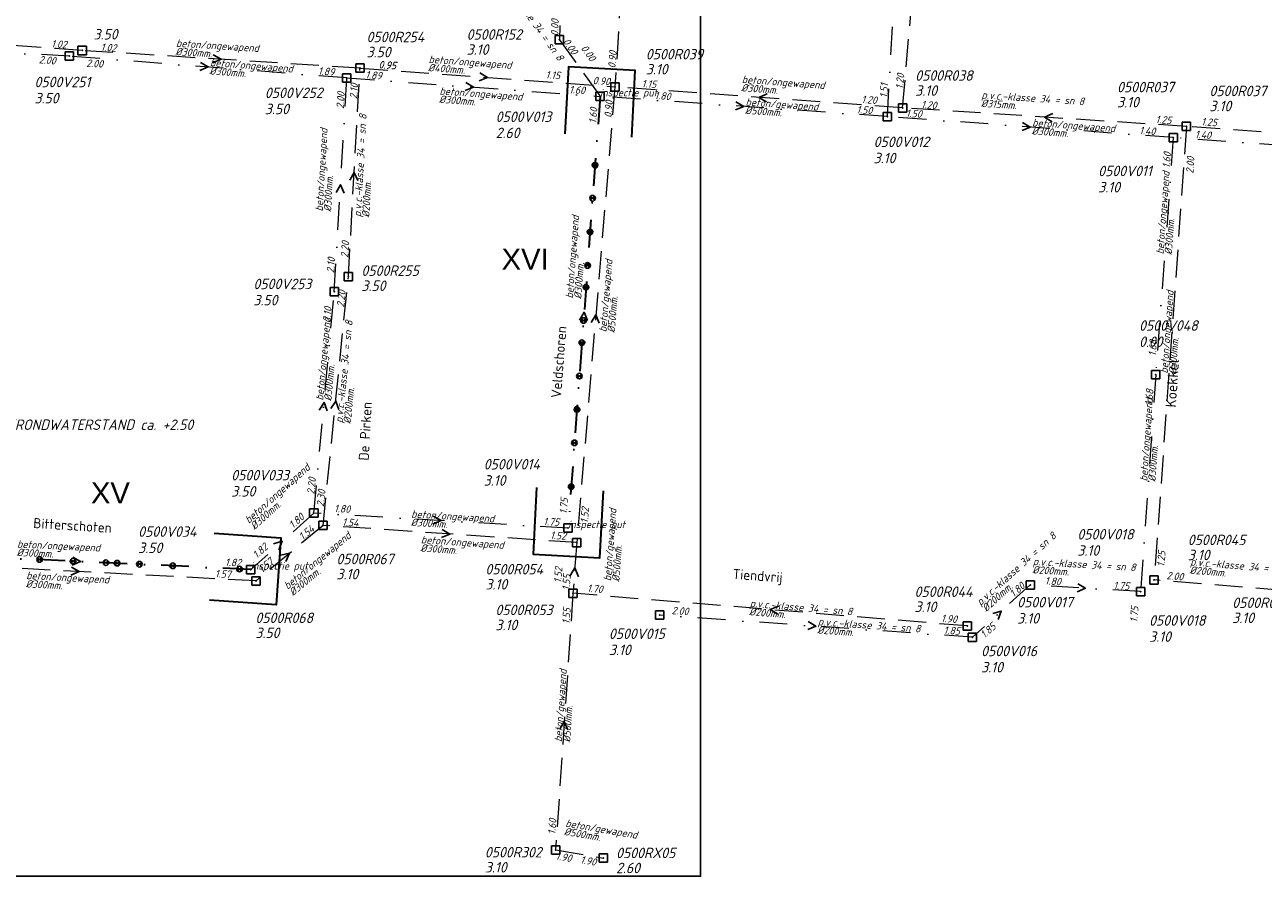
# Model space of a CAD drawing. Extents: x 155498 to 174806, y 452529 to 461643.
# Tile 34 of 44: x 158066 to 158288, y 461181 to 461334. Entities that reach past the tile are written whole.
import ezdxf
from ezdxf.enums import TextEntityAlignment as Align

# ---------------------------------------------------------------- set-up
doc = ezdxf.new("R2010")
doc.units = 0
doc.header["$PDMODE"] = 64
doc.header["$PDSIZE"] = 1.5
doc.linetypes.add('RI-HWA', pattern=[7.4, 5, -2.4])
doc.linetypes.add('RI-VWA', pattern=[11, 5, -3, 0, -3])
doc.layers.get('0').update_dxf_attribs({"linetype": 'CONTINUOUS'})
doc.layers.get('DEFPOINTS').update_dxf_attribs({"linetype": 'CONTINUOUS'})
for name, color, linetype, lineweight in [('B-OI-RI-HWA-BOB-T18', 150, 'CONTINUOUS', 18), ('B-OI-RI-HWA-MATERIAAL-T18', 150, 'CONTINUOUS', 18), ('B-OI-RI-HWA-PUTDEKSELHOOGTE-T25', 150, 'CONTINUOUS', 25), ('B-OI-RI-HWA-PUTNUMMER-T25', 150, 'CONTINUOUS', 25), ('B-OI-RI-HWA_DIAMETER-T18', 150, 'CONTINUOUS', 18), ('B-OI-RI-HWA_RIOOLPUT-S', 150, 'CONTINUOUS', 25), ('B-OI-RI-HWA_TRANSPORTLEIDING-G', 150, 'RI-HWA', 18), ('B-OI-RI-STROOMRICHTING-S', 252, 'CONTINUOUS', 25), ('B-OI-RI-VWA-BOB-T18', 34, 'CONTINUOUS', 18), ('B-OI-RI-VWA-DIAMETER-T18', 34, 'CONTINUOUS', 18), ('B-OI-RI-VWA-MATERIAAL-T18', 34, 'CONTINUOUS', 18), ('B-OI-RI-VWA_PUTDEKSELHOOGTE-T25', 34, 'CONTINUOUS', 25), ('B-OI-RI-VWA_PUTNUMMER-T25', 34, 'CONTINUOUS', 25), ('B-OI-RI-VWA_RIOOLPUT-S', 34, 'CONTINUOUS', 25), ('B-OI-RI-VWA_TRANSPORTLEIDING-G', 34, 'RI-VWA', 18), ('B-XX-OG-TOPOGRAFIE-T18', 2, 'CONTINUOUS', 18), ('N-OI-RI-STROOMRICHTING-S', 252, 'CONTINUOUS', 25), ('N-OI-RI-T50', 130, 'CONTINUOUS', 50), ('N-OI-RI-VRIJVERVAL_HULPSTUK-S', 210, 'CONTINUOUS', 25), ('N-OI-RI-VWA-BOB-T18', 36, 'CONTINUOUS', 18), ('N-OI-RI-VWA-DIAMETER-T18', 36, 'CONTINUOUS', 18), ('N-OI-RI-VWA-MATERIAAL-T18', 36, 'CONTINUOUS', 18), ('N-OI-RI-VWA_PUTDEKSELHOOGTE-T25', 36, 'CONTINUOUS', 25), ('N-OI-RI-VWA_PUTNUMMER-T25', 36, 'CONTINUOUS', 25), ('N-OI-RI-VWA_RIOOLPUT-S', 36, 'CONTINUOUS', 25), ('N-OI-RI-VWA_TRANSPORTLEIDING-G', 36, 'RI-VWA', 35), ('N-OI-WH-T25', 2, 'CONTINUOUS', 25), ('N-RO-KG-GRENS_WERK-G', 7, 'XX-WERKGRENS', 35)]:
    doc.layers.add(name, color=color, linetype=linetype, lineweight=lineweight)
doc.styles.add('ARIAL', font='arial.ttf')
doc.styles.add('NLCS-ISO-M-T18', font='NLCS-ISO.ttf', dxfattribs={"height": 1.8})
doc.styles.add('NLCS-ISO-M500-T18_CURSIEF', font='NLCS-ISO.ttf', dxfattribs={"oblique": 15, "height": 0.9})
doc.styles.add('NLCS-ISO-M750-T18_CURSIEF', font='NLCS-ISO.ttf', dxfattribs={"oblique": 15, "height": 1.35})
doc.styles.add('NLCS-ISO-M750-T25_CURSIEF', font='NLCS-ISO.ttf', dxfattribs={"oblique": 15, "height": 1.875})
doc.linetypes.add('XX-WERKGRENS', pattern='A,0,[137,NLCS.SHX,S=0.1,R=0,X=-1.1,Y=-1.35],-6', length=6)

# ---------------------------------------------------------------- blocks, each defined once
blk = doc.blocks.new('ACMAP_ANN_TEMPLATE_vwa-diam')
at = {"style": 'NLCS-ISO-M750-T18_CURSIEF', "oblique": 15}
blk.add_attdef('vwa-diam', (0.3, -1.3), '', height=1.35, dxfattribs=at)
blk = doc.blocks.new('ACMAP_ANN_TEMPLATE_vwa-materiaal')
at = {"style": 'NLCS-ISO-M750-T18_CURSIEF', "oblique": 15}
blk.add_attdef('vwa-mat', (0.3, 0.2), '', height=1.35, dxfattribs=at)
blk = doc.blocks.new('ACMAP_ANN_TEMPLATE_vwa-nap-l')
at = {"style": 'NLCS-ISO-M750-T18_CURSIEF', "oblique": 15}
blk.add_attdef('vwa-nap-l', (3.3, 0.2), '', height=1.35, dxfattribs=at)
blk = doc.blocks.new('ACMAP_ANN_TEMPLATE_vwa-nap-r')
at = {"style": 'NLCS-ISO-M750-T18_CURSIEF', "oblique": 15}
blk.add_attdef('vwa-nap-r', (-5.6, 0.2), '', height=1.35, dxfattribs=at)
blk = doc.blocks.new('ACMAP_ANN_TEMPLATE_type knoop')
at = {"layer": 'DEFPOINTS', "style": 'NLCS-ISO-M750-T18_CURSIEF', "oblique": 15}
blk.add_attdef('type_knoop', (0, 0), '', height=1.35, dxfattribs=at)
blk = doc.blocks.new('ACMAP_ANN_TEMPLATE_vwa-puth')
at = {"style": 'NLCS-ISO-M750-T25_CURSIEF', "oblique": 15}
blk.add_attdef('vwa-puth', (-3, 5), '', height=1.88, dxfattribs=at)
blk = doc.blocks.new('ACMAP_ANN_TEMPLATE_vwa-putnr')
at = {"style": 'NLCS-ISO-M750-T25_CURSIEF', "oblique": 15}
blk.add_attdef('vaw-putnr', (-3, 7.9), '', height=1.88, dxfattribs=at)
blk = doc.blocks.new('ACMAP_ANN_TEMPLATE_hwa-diam')
at = {"style": 'NLCS-ISO-M750-T18_CURSIEF', "oblique": 15}
blk.add_attdef('hwa-diam', (-3.7, -1.3), '', height=1.35, dxfattribs=at)
blk = doc.blocks.new('ACMAP_ANN_TEMPLATE_hwa-materiaal')
at = {"style": 'NLCS-ISO-M750-T18_CURSIEF', "oblique": 15}
blk.add_attdef('hwa-mat', (-3.7, 0.2), '', height=1.35, dxfattribs=at)
blk = doc.blocks.new('ACMAP_ANN_TEMPLATE_hwa-nap-l')
at = {"style": 'NLCS-ISO-M750-T18_CURSIEF', "oblique": 15}
blk.add_attdef('hwa-nap-l', (3.3, 0.2), '', height=1.35, dxfattribs=at)
blk = doc.blocks.new('ACMAP_ANN_TEMPLATE_hwa-nap-r')
at = {"style": 'NLCS-ISO-M750-T18_CURSIEF', "oblique": 15}
blk.add_attdef('hwa-nap-r', (-5.6, 0.2), '', height=1.35, dxfattribs=at)
blk = doc.blocks.new('ACMAP_ANN_TEMPLATE_hwa-puth')
at = {"style": 'NLCS-ISO-M750-T25_CURSIEF', "oblique": 15}
blk.add_attdef('hwa-puth', (-9, -6.8), '', height=1.88, dxfattribs=at)
blk = doc.blocks.new('ACMAP_ANN_TEMPLATE_hwa-putnr')
at = {"style": 'NLCS-ISO-M750-T25_CURSIEF', "oblique": 15}
blk.add_attdef('hwa-putnr', (-9, -4.1), '', height=1.88, dxfattribs=at)
blk = doc.blocks.new('SRI-HULP')
h = blk.add_hatch(color=256)
h.dxf.hatch_style = 1
h.paths.add_polyline_path([(-0.71, 0.71, 0.198912), (-1, 0, 0.198912), (-0.71, -0.71), (0, 0)])
h = blk.add_hatch(color=256)
h.dxf.hatch_style = 1
h.paths.add_polyline_path([(1, 0, 0.198912), (0.71, 0.71), (0, 0), (0.71, -0.71, 0.198912)])
for p, q in [((-0.71, 0.71), (0.71, -0.71)), ((-0.71, -0.71), (0.71, 0.71))]:
    blk.add_line(p, q)
blk.add_circle((0, 0), 1)

msp = doc.modelspace()

# ---------------------------------------------------------------- linework, layer by layer
at = {"layer": 'B-OI-RI-HWA_RIOOLPUT-S'}
for p in [(158161.89, 461331.4), (158076.29, 461329.47), (158126.12, 461326.31), (158171.85, 461322.94), (158223.43, 461319.18), (158274.36, 461315.85), (158274.36, 461315.85), (158124.04, 461288.91), (158119.51, 461244.27), (158164.99, 461241.18), (158107.47, 461234.32), (158268.56, 461234.48), (158164.32, 461232.1), (158235.03, 461226.23), (158161.21, 461186.05), (158169.76, 461184.6)]:
    msp.add_point(p, dxfattribs=at)
at = {"layer": 'B-OI-RI-HWA_TRANSPORTLEIDING-G'}
for p, q in [((158174.8, 461369.82), (158171.85, 461322.94)), ((158223.43, 461319.18), (158227.81, 461368.42)), ((158162.83, 461363.56), (158161.89, 461331.4)), ((158076.29, 461329.47), (158013.07, 461334.07)), ((158161.89, 461331.4), (158169.19, 461321.23)), ((158126.12, 461326.31), (158076.29, 461329.47)), ((158124.04, 461288.91), (158126.12, 461326.31)), ((158126.12, 461326.31), (158171.85, 461322.94)), ((158171.85, 461322.94), (158164.99, 461241.18)), ((158223.43, 461319.18), (158171.85, 461322.94)), ((158274.36, 461315.85), (158223.43, 461319.18)), ((158274.36, 461315.85), (158268.56, 461234.48)), ((158309.9, 461313.21), (158274.36, 461315.85)), ((158119.51, 461244.27), (158124.04, 461288.91)), ((158119.51, 461244.27), (158107.47, 461234.32)), ((158164.99, 461241.18), (158119.51, 461244.27)), ((158164.99, 461241.18), (158164.32, 461232.1)), ((158107.47, 461234.32), (158044.05, 461237.64)), ((158299.15, 461231.97), (158268.56, 461234.48)), ((158164.32, 461232.1), (158161.21, 461186.05)), ((158235.03, 461226.23), (158164.32, 461232.1)), ((158161.21, 461186.05), (158169.76, 461184.6))]:
    msp.add_line(p, q, dxfattribs=at)
at = {"layer": 'B-OI-RI-STROOMRICHTING-S'}
for points in [[(158097.5, 461327.34), (158098.88, 461326.51), (158097.39, 461325.9)], [(158099.81, 461328.7), (158101.21, 461327.89), (158099.72, 461327.26)], [(158147.6, 461325.45), (158148.98, 461324.62), (158147.5, 461324.01)], [(158145.09, 461323.71), (158146.47, 461322.89), (158144.98, 461322.28)], [(158193.56, 461320.24), (158194.95, 461319.42), (158193.46, 461318.81)], [(158199.13, 461321.67), (158197.64, 461321.06), (158199.02, 461320.24)], [(158250.38, 461318.14), (158248.89, 461317.52), (158250.28, 461316.7)], [(158244.97, 461316.56), (158246.35, 461315.73), (158244.87, 461315.12)], [(158124.28, 461306.21), (158125.08, 461307.61), (158125.72, 461306.13)], [(158121.83, 461303.98), (158122.63, 461305.38), (158123.26, 461303.9)], [(158167.58, 461280.69), (158168.42, 461282.06), (158169.02, 461280.56)], [(158118.82, 461264.97), (158119.67, 461266.34), (158120.26, 461264.84)], [(158120.91, 461265.23), (158121.77, 461266.59), (158122.34, 461265.08)], [(158139.25, 461245.93), (158140.65, 461245.13), (158139.16, 461244.5)], [(158140.86, 461243.54), (158142.25, 461242.72), (158140.76, 461242.1)], [(158110.63, 461240.99), (158112.18, 461241.42), (158111.59, 461239.92)], [(158111.92, 461238.93), (158113.49, 461239.3), (158112.84, 461237.82)], [(158074.36, 461236.77), (158075.76, 461235.98), (158074.28, 461235.34)], [(158163.76, 461235.14), (158164.65, 461236.64), (158165.32, 461235.03)], [(158254.85, 461233.81), (158256.24, 461233.01), (158254.76, 461232.37)], [(158201.17, 461229.76), (158199.67, 461229.16), (158201.05, 461228.33)], [(158206.52, 461227.01), (158207.9, 461226.19), (158206.42, 461225.57)], [(158239.6, 461228.47), (158241.15, 461228.9), (158240.57, 461227.4)], [(158161.95, 461207.69), (158162.77, 461209.07), (158163.39, 461207.59)]]:
    msp.add_lwpolyline(points, dxfattribs=at)
at = {"layer": 'B-OI-RI-VWA_RIOOLPUT-S'}
for p in [(158074.01, 461328.46), (158123.75, 461324.55), (158169.19, 461321.23), (158220.71, 461317.62), (158272, 461313.85), (158272, 461313.85), (158121.51, 461286.2), (158268.85, 461271.29), (158117.84, 461246.48), (158163.45, 461243.78), (158106.52, 461236.35), (158246.35, 461233.6), (158266.14, 461232.41), (158266.14, 461232.41), (158179.85, 461228.18), (158235.96, 461224.2)]:
    msp.add_point(p, dxfattribs=at)
at = {"layer": 'B-OI-RI-VWA_TRANSPORTLEIDING-G'}
for p, q in [((158220.71, 461317.62), (158223.47, 461366.07)), ((158074.01, 461328.46), (158015.71, 461331.66)), ((158123.75, 461324.55), (158074.01, 461328.46)), ((158121.51, 461286.2), (158123.75, 461324.55)), ((158123.75, 461324.55), (158169.19, 461321.23)), ((158220.71, 461317.62), (158169.19, 461321.23)), ((158272, 461313.85), (158220.71, 461317.62)), ((158272, 461313.85), (158268.85, 461271.29)), ((158325.67, 461309.93), (158272, 461313.85)), ((158117.84, 461246.48), (158121.51, 461286.2)), ((158268.85, 461271.29), (158266.14, 461232.41)), ((158117.84, 461246.48), (158106.52, 461236.35)), ((158163.45, 461243.78), (158117.84, 461246.48)), ((158246.35, 461233.6), (158235.96, 461224.2)), ((158266.14, 461232.41), (158246.35, 461233.6)), ((158235.96, 461224.2), (158179.85, 461228.18))]:
    msp.add_line(p, q, dxfattribs=at)
at = {"layer": 'DEFPOINTS', "flags": 128}
msp.add_lwpolyline([(158187.22, 461371.9), (158182.79, 461371.9), (158147.65, 461371.9), (157990.15, 461371.9), (157990.15, 461194.9), (157990.15, 461181.33), (158187.22, 461181.33)], close=True, dxfattribs=at)
at = {"layer": 'N-OI-RI-STROOMRICHTING-S'}
for points in [[(158165.5, 461281.12), (158166.32, 461282.51), (158166.93, 461281.02)], [(158074.59, 461238.59), (158076, 461237.8), (158074.52, 461237.15)]]:
    msp.add_lwpolyline(points, dxfattribs=at)
at = {"layer": 'N-OI-RI-VWA_RIOOLPUT-S'}
for p in [(158169.19, 461321.23), (158163.45, 461243.78), (158106.52, 461236.35)]:
    msp.add_point(p, dxfattribs=at)
at = {"layer": 'N-OI-RI-VWA_TRANSPORTLEIDING-G'}
for p, q in [((158169.19, 461321.23), (158163.45, 461243.78)), ((158106.52, 461236.35), (158045.48, 461239.24))]:
    msp.add_line(p, q, dxfattribs=at)
at = {"layer": 'N-RO-KG-GRENS_WERK-G', "ltscale": 0.5, "flags": 128}
for points in [[(158174.85, 461313.93), (158175.47, 461325.91), (158163.49, 461326.53), (158162.87, 461314.54)], [(158157.79, 461251.08), (158157.17, 461239.1), (158169.15, 461238.48), (158169.77, 461250.47)], [(158099.95, 461242.86), (158111.92, 461242.02), (158111.09, 461230.05), (158099.12, 461230.89)]]:
    msp.add_lwpolyline(points, dxfattribs=at)

# ---------------------------------------------------------------- block references
at = {"layer": 'B-OI-RI-HWA-BOB-T18'}
for name, p, rotation, values in [('ACMAP_ANN_TEMPLATE_hwa-nap-r', (158162.04, 461337.64), 88.32411069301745, {'hwa-nap-r': '0.00'}), ('ACMAP_ANN_TEMPLATE_hwa-nap-r', (158076.29, 461329.47), 356.3714119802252, {'hwa-nap-r': '1.02'}), ('ACMAP_ANN_TEMPLATE_hwa-nap-l', (158160.34, 461333.6), 305.6807932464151, {'hwa-nap-l': '0.00'}), ('ACMAP_ANN_TEMPLATE_hwa-nap-l', (158076.29, 461329.47), 355.8383907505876, {'hwa-nap-l': '1.02'}), ('ACMAP_ANN_TEMPLATE_hwa-nap-r', (158168.77, 461325.21), 305.6807932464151, {'hwa-nap-r': '0.00'}), ('ACMAP_ANN_TEMPLATE_hwa-nap-l', (158171.85, 461322.94), 85.20388231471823, {'hwa-nap-l': '0.90'}), ('ACMAP_ANN_TEMPLATE_hwa-nap-l', (158126.12, 461326.31), 356.3714119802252, {'hwa-nap-l': '0.95'}), ('ACMAP_ANN_TEMPLATE_hwa-nap-l', (158126.12, 461326.31), 355.7852967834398, {'hwa-nap-l': '0.95'}), ('ACMAP_ANN_TEMPLATE_hwa-nap-r', (158164.96, 461323.88), 355.8307144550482, {'hwa-nap-r': '1.15'}), ('ACMAP_ANN_TEMPLATE_hwa-nap-r', (158173.41, 461322.84), 355.7852967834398, {'hwa-nap-r': '0.90'}), ('ACMAP_ANN_TEMPLATE_hwa-nap-l', (158223.43, 461319.18), 84.92046910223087, {'hwa-nap-l': '1.20'}), ('ACMAP_ANN_TEMPLATE_hwa-nap-r', (158126.12, 461326.31), 86.81227931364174, {'hwa-nap-r': '2.10'}), ('ACMAP_ANN_TEMPLATE_hwa-nap-r', (158182.19, 461322.29), 355.8307144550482, {'hwa-nap-r': '1.15'}), ('ACMAP_ANN_TEMPLATE_hwa-nap-r', (158171.85, 461322.94), 86.39931779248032, {'hwa-nap-r': '0.90'}), ('ACMAP_ANN_TEMPLATE_hwa-nap-r', (158221.6, 461319.48), 356.2591055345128, {'hwa-nap-r': '1.20'}), ('ACMAP_ANN_TEMPLATE_hwa-nap-l', (158223.43, 461319.18), 355.8307144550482, {'hwa-nap-l': '1.20'}), ('ACMAP_ANN_TEMPLATE_hwa-nap-r', (158274.36, 461315.85), 355.7517287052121, {'hwa-nap-r': '1.25'}), ('ACMAP_ANN_TEMPLATE_hwa-nap-l', (158273.67, 461316.06), 356.2591055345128, {'hwa-nap-l': '1.25'}), ('ACMAP_ANN_TEMPLATE_hwa-nap-l', (158275.56, 461304.04), 85.92289016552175, {'hwa-nap-l': '2.00'}), ('ACMAP_ANN_TEMPLATE_hwa-nap-l', (158124.04, 461288.91), 86.81227931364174, {'hwa-nap-l': '2.20'}), ('ACMAP_ANN_TEMPLATE_hwa-nap-r', (158124.04, 461288.91), 84.20922888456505, {'hwa-nap-r': '2.20'}), ('ACMAP_ANN_TEMPLATE_hwa-nap-l', (158119.51, 461244.27), 84.20922888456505, {'hwa-nap-l': '2.30'}), ('ACMAP_ANN_TEMPLATE_hwa-nap-l', (158166.96, 461241.32), 85.77987580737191, {'hwa-nap-l': '1.52'}), ('ACMAP_ANN_TEMPLATE_hwa-nap-l', (158113.41, 461239.28), 39.57073438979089, {'hwa-nap-l': '1.54'}), ('ACMAP_ANN_TEMPLATE_hwa-nap-r', (158128.47, 461243.65), 356.1131861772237, {'hwa-nap-r': '1.54'}), ('ACMAP_ANN_TEMPLATE_hwa-nap-l', (158156.9, 461241.9), 356.1131861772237, {'hwa-nap-l': '1.52'}), ('ACMAP_ANN_TEMPLATE_hwa-nap-r', (158271.02, 461242.37), 85.92289016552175, {'hwa-nap-r': '1.25'}), ('ACMAP_ANN_TEMPLATE_hwa-nap-r', (158112.97, 461239.09), 39.57073438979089, {'hwa-nap-r': '1.57'}), ('ACMAP_ANN_TEMPLATE_hwa-nap-l', (158096.79, 461234.94), 357.0033347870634, {'hwa-nap-l': '1.57'}), ('ACMAP_ANN_TEMPLATE_hwa-nap-r', (158162.88, 461239.47), 85.20388231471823, {'hwa-nap-r': '1.52'}), ('ACMAP_ANN_TEMPLATE_hwa-nap-l', (158163.7, 461229.25), 86.1363799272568, {'hwa-nap-l': '1.55'}), ('ACMAP_ANN_TEMPLATE_hwa-nap-r', (158276.3, 461233.97), 355.3092201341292, {'hwa-nap-r': '2.00'}), ('ACMAP_ANN_TEMPLATE_hwa-nap-r', (158172.38, 461231.7), 355.2544646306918, {'hwa-nap-r': '1.70'}), ('ACMAP_ANN_TEMPLATE_hwa-nap-r', (158164.32, 461232.1), 85.77987580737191, {'hwa-nap-r': '1.55'}), ('ACMAP_ANN_TEMPLATE_hwa-nap-l', (158227, 461227.05), 355.2544646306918, {'hwa-nap-l': '1.90'}), ('ACMAP_ANN_TEMPLATE_hwa-nap-r', (158161.74, 461194.36), 86.1363799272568, {'hwa-nap-r': '1.60'}), ('ACMAP_ANN_TEMPLATE_hwa-nap-l', (158157.86, 461184.7), 350.3726577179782, {'hwa-nap-l': '1.90'}), ('ACMAP_ANN_TEMPLATE_hwa-nap-l', (158162.28, 461184.03), 350.3726577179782, {'hwa-nap-l': '1.90'})]:
    msp.add_blockref(name, p, dxfattribs=dict(at, rotation=rotation)).add_auto_attribs(values)
at = {"layer": 'B-OI-RI-HWA-MATERIAAL-T18'}
for p, rotation, values in [((158152.91, 461339.37), 305.6807932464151, {'hwa-mat': 'p.v.c.-klasse 34 = sn 8'}), ((158096.77, 461329.71), 356.3714119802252, {'hwa-mat': 'beton/ongewapend'}), ((158142.08, 461326.79), 355.7852967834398, {'hwa-mat': 'beton/ongewapend'}), ((158198.25, 461323.18), 355.8307144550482, {'hwa-mat': 'beton/ongewapend'}), ((158241.25, 461320.42), 356.2591055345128, {'hwa-mat': 'p.v.c.-klasse 34 = sn 8'}), ((158126.7, 461303.25), 86.81227931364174, {'hwa-mat': 'p.v.c.-klasse 34 = sn 8'}), ((158170.82, 461282.58), 85.20388231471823, {'hwa-mat': 'beton/gewapend'}), ((158271.46, 461275.16), 85.92289016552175, {'hwa-mat': 'beton/ongewapend'}), ((158123.54, 461266.26), 84.20922888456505, {'hwa-mat': 'p.v.c.-klasse 34 = sn 8'}), ((158171.62, 461237.91), 85.77987580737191, {'hwa-mat': 'beton/gewapend'}), ((158116.12, 461234.91), 39.57073438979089, {'hwa-mat': 'beton/ongewapend'}), ((158140.7, 461240.63), 356.1131861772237, {'hwa-mat': 'beton/ongewapend'}), ((158278.68, 461236.61), 355.3092201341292, {'hwa-mat': 'p.v.c.-klasse 34 = sn 8'}), ((158069.91, 461234.25), 357.0033347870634, {'hwa-mat': 'beton/ongewapend'}), ((158199.67, 461229.16), 355.2544646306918, {'hwa-mat': 'p.v.c.-klasse 34 = sn 8'}), ((158162.77, 461209.08), 86.1363799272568, {'hwa-mat': 'beton/gewapend'}), ((158166.51, 461189.42), 350.3726577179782, {'hwa-mat': 'beton/gewapend'})]:
    msp.add_blockref('ACMAP_ANN_TEMPLATE_hwa-materiaal', p, dxfattribs=dict(at, rotation=rotation)).add_auto_attribs(values)
at = {"layer": 'B-OI-RI-HWA-PUTDEKSELHOOGTE-T25'}
for p, values in [((158087.31, 461338.24), {'hwa-puth': '3.50'}), ((158136.29, 461335.05), {'hwa-puth': '3.50'}), ((158154.24, 461335.5), {'hwa-puth': '3.10'}), ((158186.38, 461331.97), {'hwa-puth': '3.10'}), ((158234.7, 461328.14), {'hwa-puth': '3.10'}), ((158270.9, 461326.07), {'hwa-puth': '3.10'}), ((158287.47, 461325.37), {'hwa-puth': '3.10'}), ((158135.37, 461293.13), {'hwa-puth': '3.50'}), ((158283.58, 461244.83), {'hwa-puth': '3.10'}), ((158130.89, 461241.4), {'hwa-puth': '3.10'}), ((158157.6, 461239.57), {'hwa-puth': '3.10'}), ((158234.58, 461235.54), {'hwa-puth': '3.10'}), ((158159.4, 461232.27), {'hwa-puth': '3.10'}), ((158291.56, 461233.56), {'hwa-puth': '3.10'}), ((158116.35, 461230.86), {'hwa-puth': '3.50'}), ((158157.51, 461188.8), {'hwa-puth': '3.10'}), ((158181.05, 461188.68), {'hwa-puth': '2.60'})]:
    msp.add_blockref('ACMAP_ANN_TEMPLATE_hwa-puth', p, dxfattribs=at).add_auto_attribs(values)
at = {"layer": 'B-OI-RI-HWA-PUTNUMMER-T25'}
for p, values in [((158136.29, 461335.05), {'hwa-putnr': '0500R254'}), ((158154.24, 461335.5), {'hwa-putnr': '0500R152'}), ((158186.38, 461331.97), {'hwa-putnr': '0500R039'}), ((158234.7, 461328.14), {'hwa-putnr': '0500R038'}), ((158270.9, 461326.07), {'hwa-putnr': '0500R037'}), ((158287.47, 461325.37), {'hwa-putnr': '0500R037'}), ((158135.37, 461293.13), {'hwa-putnr': '0500R255'}), ((158283.58, 461244.83), {'hwa-putnr': '0500R045'}), ((158130.89, 461241.4), {'hwa-putnr': '0500R067'}), ((158157.6, 461239.57), {'hwa-putnr': '0500R054'}), ((158234.58, 461235.54), {'hwa-putnr': '0500R044'}), ((158291.56, 461233.56), {'hwa-putnr': '0500R046'}), ((158159.4, 461232.27), {'hwa-putnr': '0500R053'}), ((158116.35, 461230.86), {'hwa-putnr': '0500R068'}), ((158157.51, 461188.8), {'hwa-putnr': '0500R302'}), ((158181.05, 461188.68), {'hwa-putnr': '0500RX05'})]:
    msp.add_blockref('ACMAP_ANN_TEMPLATE_hwa-putnr', p, dxfattribs=at).add_auto_attribs(values)
at = {"layer": 'B-OI-RI-HWA_DIAMETER-T18'}
for p, rotation, values in [((158096.77, 461329.71), 356.3714119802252, {'hwa-diam': '%%c300mm.'}), ((158142.08, 461326.79), 355.7852967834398, {'hwa-diam': '%%c400mm.'}), ((158198.25, 461323.18), 355.8307144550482, {'hwa-diam': '%%c300mm.'}), ((158241.25, 461320.42), 356.2591055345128, {'hwa-diam': '%%c315mm.'}), ((158126.7, 461303.25), 86.81227931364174, {'hwa-diam': '%%c200mm.'}), ((158170.82, 461282.58), 85.20388231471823, {'hwa-diam': '%%c500mm.'}), ((158271.46, 461275.16), 85.92289016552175, {'hwa-diam': '%%c300mm.'}), ((158123.54, 461266.26), 84.20922888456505, {'hwa-diam': '%%c200mm.'}), ((158140.7, 461240.63), 356.1131861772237, {'hwa-diam': '%%c300mm.'}), ((158171.62, 461237.91), 85.77987580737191, {'hwa-diam': '%%c500mm.'}), ((158116.12, 461234.91), 39.57073438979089, {'hwa-diam': '%%c300mm.'}), ((158278.68, 461236.61), 355.3092201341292, {'hwa-diam': '%%c200mm.'}), ((158069.91, 461234.25), 357.0033347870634, {'hwa-diam': '%%c300mm.'}), ((158199.67, 461229.16), 355.2544646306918, {'hwa-diam': '%%c200mm.'}), ((158162.77, 461209.08), 86.1363799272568, {'hwa-diam': '%%c500mm.'}), ((158166.51, 461189.42), 350.3726577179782, {'hwa-diam': '%%c500mm.'})]:
    msp.add_blockref('ACMAP_ANN_TEMPLATE_hwa-diam', p, dxfattribs=dict(at, rotation=rotation)).add_auto_attribs(values)
at = {"layer": 'B-OI-RI-VWA-BOB-T18'}
for name, p, rotation, values in [('ACMAP_ANN_TEMPLATE_vwa-nap-r', (158074.06, 461326.54), 355.5052024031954, {'vwa-nap-r': '2.00'}), ('ACMAP_ANN_TEMPLATE_vwa-nap-l', (158073.68, 461326.53), 356.858326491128, {'vwa-nap-l': '2.00'}), ('ACMAP_ANN_TEMPLATE_vwa-nap-l', (158115.26, 461325.2), 355.821201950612, {'vwa-nap-l': '1.89'}), ('ACMAP_ANN_TEMPLATE_vwa-nap-l', (158123.75, 461324.55), 355.5052024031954, {'vwa-nap-l': '1.89'}), ('ACMAP_ANN_TEMPLATE_vwa-nap-r', (158123.75, 461324.55), 86.65420880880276, {'vwa-nap-r': '2.00'}), ('ACMAP_ANN_TEMPLATE_vwa-nap-r', (158169.19, 461321.23), 355.9918430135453, {'vwa-nap-r': '1.60'}), ('ACMAP_ANN_TEMPLATE_vwa-nap-l', (158220.71, 461317.62), 86.73752681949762, {'vwa-nap-l': '1.51'}), ('ACMAP_ANN_TEMPLATE_vwa-nap-r', (158184.49, 461320.16), 355.821201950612, {'vwa-nap-r': '1.80'}), ('ACMAP_ANN_TEMPLATE_vwa-nap-r', (158220.71, 461317.62), 355.7961135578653, {'vwa-nap-r': '1.50'}), ('ACMAP_ANN_TEMPLATE_vwa-nap-l', (158220.71, 461317.62), 355.9918430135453, {'vwa-nap-l': '1.50'}), ('ACMAP_ANN_TEMPLATE_vwa-nap-l', (158262.57, 461314.54), 355.7961135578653, {'vwa-nap-l': '1.40'}), ('ACMAP_ANN_TEMPLATE_vwa-nap-r', (158281.43, 461313.19), 355.8225947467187, {'vwa-nap-r': '1.40'}), ('ACMAP_ANN_TEMPLATE_vwa-nap-l', (158271.34, 461305.03), 85.76439861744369, {'vwa-nap-l': '1.60'}), ('ACMAP_ANN_TEMPLATE_vwa-nap-l', (158121.51, 461286.2), 86.65420880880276, {'vwa-nap-l': '2.10'}), ('ACMAP_ANN_TEMPLATE_vwa-nap-r', (158121.51, 461286.2), 84.7239035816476, {'vwa-nap-r': '2.10'}), ('ACMAP_ANN_TEMPLATE_vwa-nap-l', (158268.85, 461271.29), 86.01577155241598, {'vwa-nap-l': '1.68'}), ('ACMAP_ANN_TEMPLATE_vwa-nap-r', (158268.85, 461271.29), 85.76439861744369, {'vwa-nap-r': '1.68'}), ('ACMAP_ANN_TEMPLATE_vwa-nap-l', (158117.84, 461246.48), 84.7239035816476, {'vwa-nap-l': '2.20'}), ('ACMAP_ANN_TEMPLATE_vwa-nap-l', (158111.77, 461241.28), 41.80833374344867, {'vwa-nap-l': '1.80'}), ('ACMAP_ANN_TEMPLATE_vwa-nap-r', (158127.04, 461246.14), 356.6121842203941, {'vwa-nap-r': '1.80'}), ('ACMAP_ANN_TEMPLATE_vwa-nap-l', (158155.68, 461244.33), 356.6121842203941, {'vwa-nap-l': '1.75'}), ('ACMAP_ANN_TEMPLATE_vwa-nap-r', (158111.9, 461241.84), 41.80833374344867, {'vwa-nap-r': '1.82'}), ('ACMAP_ANN_TEMPLATE_vwa-nap-l', (158241.06, 461228.9), 42.13615079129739, {'vwa-nap-l': '1.80'}), ('ACMAP_ANN_TEMPLATE_vwa-nap-r', (158254.51, 461233.15), 356.5588692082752, {'vwa-nap-r': '1.80'}), ('ACMAP_ANN_TEMPLATE_vwa-nap-l', (158257.92, 461232.86), 356.5588692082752, {'vwa-nap-l': '1.75'}), ('ACMAP_ANN_TEMPLATE_vwa-nap-r', (158187.56, 461227.77), 355.9426856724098, {'vwa-nap-r': '2.00'}), ('ACMAP_ANN_TEMPLATE_vwa-nap-r', (158266.14, 461232.41), 86.01577155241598, {'vwa-nap-r': '1.75'}), ('ACMAP_ANN_TEMPLATE_vwa-nap-r', (158242.42, 461227.56), 42.13615079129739, {'vwa-nap-r': '1.85'}), ('ACMAP_ANN_TEMPLATE_vwa-nap-l', (158227.48, 461224.87), 355.9426856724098, {'vwa-nap-l': '1.85'})]:
    msp.add_blockref(name, p, dxfattribs=dict(at, rotation=rotation)).add_auto_attribs(values)
at = {"layer": 'B-OI-RI-VWA-DIAMETER-T18'}
for p, rotation, values in [((158098.88, 461326.51), 355.5052024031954, {'vwa-diam': '%%c300mm.'}), ((158140.05, 461321.4), 355.821201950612, {'vwa-diam': '%%c300mm.'}), ((158194.95, 461319.42), 355.9918430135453, {'vwa-diam': '%%c500mm.'}), ((158246.36, 461315.73), 355.7961135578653, {'vwa-diam': '%%c300mm.'}), ((158119.62, 461300.27), 86.65420880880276, {'vwa-diam': '%%c300mm.'}), ((158270.42, 461292.57), 85.76439861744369, {'vwa-diam': '%%c300mm.'}), ((158119.67, 461266.34), 84.7239035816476, {'vwa-diam': '%%c300mm.'}), ((158267.49, 461251.85), 86.01577155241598, {'vwa-diam': '%%c300mm.'}), ((158106.1, 461244.18), 41.80833374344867, {'vwa-diam': '%%c300mm.'}), ((158134.98, 461245.5), 356.6121842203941, {'vwa-diam': '%%c300mm.'}), ((158246.48, 461236.99), 356.5588692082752, {'vwa-diam': '%%c200mm.'}), ((158237.34, 461229.45), 42.13615079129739, {'vwa-diam': '%%c200mm.'}), ((158207.9, 461226.19), 355.9426856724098, {'vwa-diam': '%%c200mm.'})]:
    msp.add_blockref('ACMAP_ANN_TEMPLATE_vwa-diam', p, dxfattribs=dict(at, rotation=rotation)).add_auto_attribs(values)
at = {"layer": 'B-OI-RI-VWA-MATERIAAL-T18'}
for p, rotation, values in [((158098.88, 461326.51), 355.5052024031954, {'vwa-mat': 'beton/ongewapend'}), ((158140.05, 461321.4), 355.821201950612, {'vwa-mat': 'beton/ongewapend'}), ((158194.95, 461319.42), 355.9918430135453, {'vwa-mat': 'beton/gewapend'}), ((158119.62, 461300.27), 86.65420880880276, {'vwa-mat': 'beton/ongewapend'}), ((158246.36, 461315.73), 355.7961135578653, {'vwa-mat': 'beton/ongewapend'}), ((158270.42, 461292.57), 85.76439861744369, {'vwa-mat': 'beton/ongewapend'}), ((158119.67, 461266.34), 84.7239035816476, {'vwa-mat': 'beton/ongewapend'}), ((158267.49, 461251.85), 86.01577155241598, {'vwa-mat': 'beton/ongewapend'}), ((158106.1, 461244.18), 41.80833374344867, {'vwa-mat': 'beton/ongewapend'}), ((158134.98, 461245.5), 356.6121842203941, {'vwa-mat': 'beton/ongewapend'}), ((158237.34, 461229.45), 42.13615079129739, {'vwa-mat': 'p.v.c.-klasse 34 = sn 8'}), ((158246.48, 461236.99), 356.5588692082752, {'vwa-mat': 'p.v.c.-klasse 34 = sn 8'}), ((158207.9, 461226.19), 355.9426856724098, {'vwa-mat': 'p.v.c.-klasse 34 = sn 8'})]:
    msp.add_blockref('ACMAP_ANN_TEMPLATE_vwa-materiaal', p, dxfattribs=dict(at, rotation=rotation)).add_auto_attribs(values)
at = {"layer": 'B-OI-RI-VWA_PUTDEKSELHOOGTE-T25'}
for p, values in [((158070.73, 461314.98), {'vwa-puth': '3.50'}), ((158112.05, 461313.04), {'vwa-puth': '3.50'}), ((158221.24, 461304.24), {'vwa-puth': '3.10'}), ((158261.52, 461299.02), {'vwa-puth': '3.10'}), ((158110, 461278.75), {'vwa-puth': '3.50'}), ((158268.85, 461271.29), {'vwa-puth': '0.00'}), ((158106.02, 461244.45), {'vwa-puth': '3.50'}), ((158257.78, 461233.84), {'vwa-puth': '3.10'}), ((158246.99, 461221.66), {'vwa-puth': '3.10'}), ((158270.65, 461218.38), {'vwa-puth': '3.10'}), ((158173.76, 461216), {'vwa-puth': '3.10'}), ((158240.52, 461212.9), {'vwa-puth': '3.10'})]:
    msp.add_blockref('ACMAP_ANN_TEMPLATE_vwa-puth', p, dxfattribs=at).add_auto_attribs(values)
at = {"layer": 'B-OI-RI-VWA_PUTNUMMER-T25'}
for p, values in [((158070.73, 461314.98), {'vaw-putnr': '0500V251'}), ((158112.05, 461313.04), {'vaw-putnr': '0500V252'}), ((158221.24, 461304.24), {'vaw-putnr': '0500V012'}), ((158261.52, 461299.02), {'vaw-putnr': '0500V011'}), ((158110, 461278.75), {'vaw-putnr': '0500V253'}), ((158268.85, 461271.29), {'vaw-putnr': '0500V048'}), ((158106.02, 461244.45), {'vaw-putnr': '0500V033'}), ((158257.78, 461233.84), {'vaw-putnr': '0500V018'}), ((158246.99, 461221.66), {'vaw-putnr': '0500V017'}), ((158270.65, 461218.38), {'vaw-putnr': '0500V018'}), ((158173.76, 461216), {'vaw-putnr': '0500V015'}), ((158240.52, 461212.9), {'vaw-putnr': '0500V016'})]:
    msp.add_blockref('ACMAP_ANN_TEMPLATE_vwa-putnr', p, dxfattribs=at).add_auto_attribs(values)
at = {"layer": 'DEFPOINTS'}
for p in [(158169.19, 461321.23), (158163.45, 461243.78), (158106.52, 461236.35)]:
    msp.add_blockref('ACMAP_ANN_TEMPLATE_type knoop', p, dxfattribs=at).add_auto_attribs({'type_knoop': 'inspectie put'})
at = {"layer": 'N-OI-RI-VRIJVERVAL_HULPSTUK-S', "xscale": 0.5, "yscale": 0.5, "zscale": 0.5}
for p in [(158168.28, 461308.88), (158167.84, 461302.97), (158167.39, 461296.91), (158166.94, 461290.91), (158166.66, 461287.03), (158166.22, 461281.03), (158165.92, 461277.06), (158165.47, 461271.06), (158165.03, 461265.09), (158164.58, 461259.09), (158164, 461251.22), (158068.66, 461238.16), (158074.66, 461237.88), (158080.55, 461237.59), (158082.55, 461237.5), (158086.55, 461237.31), (158092.53, 461237.03), (158104.52, 461236.44)]:
    msp.add_blockref('SRI-HULP', p, dxfattribs=at)
at = {"layer": 'N-OI-RI-VWA-BOB-T18'}
for name, p, rotation, values in [('ACMAP_ANN_TEMPLATE_vwa-nap-l', (158168.46, 461313.03), 85.76142523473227, {'vwa-nap-l': '1.60'}), ('ACMAP_ANN_TEMPLATE_vwa-nap-r', (158163.86, 461251.84), 85.76142523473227, {'vwa-nap-r': '1.75'}), ('ACMAP_ANN_TEMPLATE_vwa-nap-l', (158098.6, 461236.98), 357.2903233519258, {'vwa-nap-l': '1.82'})]:
    msp.add_blockref(name, p, dxfattribs=dict(at, rotation=rotation)).add_auto_attribs(values)
at = {"layer": 'N-OI-RI-VWA-DIAMETER-T18'}
for p, rotation in [((158164.5, 461284.64), 85.76142523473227), ((158064.29, 461240.1), 357.2903233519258)]:
    msp.add_blockref('ACMAP_ANN_TEMPLATE_vwa-diam', p, dxfattribs=dict(at, rotation=rotation)).add_auto_attribs({'vwa-diam': '%%c300mm.'})
at = {"layer": 'N-OI-RI-VWA-MATERIAAL-T18'}
for p, rotation in [((158164.5, 461284.64), 85.76142523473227), ((158064.29, 461240.1), 357.2903233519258)]:
    msp.add_blockref('ACMAP_ANN_TEMPLATE_vwa-materiaal', p, dxfattribs=dict(at, rotation=rotation)).add_auto_attribs({'vwa-mat': 'beton/ongewapend'})
at = {"layer": 'N-OI-RI-VWA_PUTDEKSELHOOGTE-T25'}
for p, values in [((158153.45, 461308.75), {'vwa-puth': '2.60'}), ((158151.3, 461246.4), {'vwa-puth': '3.10'}), ((158089.33, 461234.32), {'vwa-puth': '3.50'})]:
    msp.add_blockref('ACMAP_ANN_TEMPLATE_vwa-puth', p, dxfattribs=at).add_auto_attribs(values)
at = {"layer": 'N-OI-RI-VWA_PUTNUMMER-T25'}
for p, values in [((158153.45, 461308.75), {'vaw-putnr': '0500V013'}), ((158151.3, 461246.4), {'vaw-putnr': '0500V014'}), ((158089.33, 461234.32), {'vaw-putnr': '0500V034'})]:
    msp.add_blockref('ACMAP_ANN_TEMPLATE_vwa-putnr', p, dxfattribs=at).add_auto_attribs(values)

# ---------------------------------------------------------------- texts
at = {"layer": 'B-XX-OG-TOPOGRAFIE-T18', "style": 'NLCS-ISO-M-T18'}
for s, height, rotation, p in [('Veldschoren', 1.8, 85.5, (158161.78, 461273.58)), ('Koekkel', 1.875, 86.3, (158271.81, 461269.76)), ('De Pirken', 1.8, 86.8, (158127.07, 461261.17)), ('Bitterschoten', 1.8, 356.3, (158074.56, 461244.26)), ('Tiendvrij', 1.8, 355.9, (158197.45, 461235.26))]:
    msp.add_text(s, height=height, rotation=rotation, dxfattribs=at).set_placement(p, align=Align.MIDDLE_CENTER)
at = {"layer": 'N-OI-RI-T50', "style": 'ARIAL'}
for s, p in [('XVI', (158151.52, 461290.16)), ('XV', (158077.86, 461248.23))]:
    msp.add_text(s, height=3.75, dxfattribs=at).set_placement(p)
at = {"layer": 'N-OI-WH-T25', "style": 'NLCS-ISO-M500-T18_CURSIEF', "oblique": 15}
msp.add_text('HOOGST GEMETEN GRONDWATERSTAND ca. +2.50', height=1.875, dxfattribs=at).set_placement((158068.8, 461260.84), align=Align.BOTTOM_CENTER)

doc.saveas('drawing.dxf')
